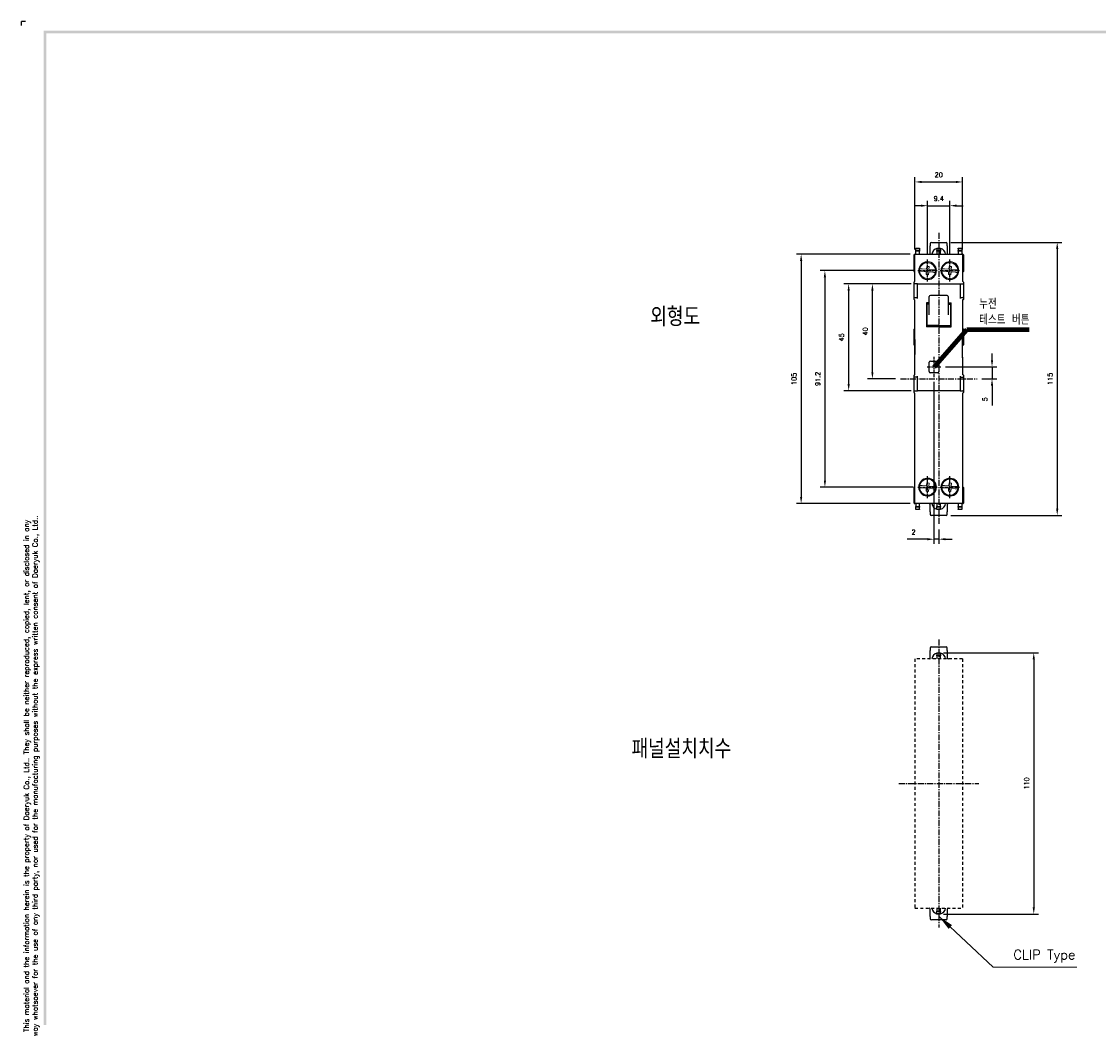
# Model space of a CAD drawing. Extents: x -417 to 993, y -1918 to 617.
# Tile 2 of 4: x 89 to 542, y 198 to 617. Entities that reach past the tile are written whole.
import ezdxf

# ---------------------------------------------------------------- set-up
doc = ezdxf.new("R2010")
doc.units = 0
doc.header["$MEASUREMENT"] = 0
doc.linetypes.add('CENTER', pattern=[2, 1.25, -0.25, 0.25, -0.25])
doc.linetypes.add('HID', pattern=[3.5, 1.25, -1, 1.25])
doc.layers.get('0').update_dxf_attribs({"linetype": 'CONTINUOUS'})
doc.layers.add('AM_5', color=3, linetype='CONTINUOUS', lineweight=15)
for name, color, linetype in [('cen', 1, 'CENTER'), ('di', 3, 'CONTINUOUS'), ('DIM', 3, 'CONTINUOUS'), ('dwg', 7, 'CONTINUOUS'), ('Hid', 5, 'HID')]:
    doc.layers.add(name, color=color, linetype=linetype)
doc.styles.add('KIM', font='ROMANS.shx', dxfattribs={"height": 5, "bigfont": 'GSG1.shx'})
doc.styles.add('ROMANS', font='romans')
doc.styles.get("Standard").update_dxf_attribs({"font": 'romans.shx', "height": 2, "bigfont": 'hgs.shx'})
doc.dimstyles.get("Standard").update_dxf_attribs({"dimscale": 0, "dimtxt": 2, "dimasz": 2, "dimexe": 0.5, "dimexo": 0.5, "dimgap": 1, "dimtad": 1, "dimdsep": 46, "dimtxsty": 'Standard', "dimcen": 0, "dimclrd": 3, "dimclre": 3, "dimclrt": 3, "dimadec": 0, "dimazin": 2, "dimtp": 0.1, "dimtm": 0.1, "dimtfac": 1, "dimtmove": 0, "dimatfit": 3, "dimfxl": 0, "dimtolj": 1, "dimarcsym": 0})
doc.dimstyles.new('STANDARD$0', dxfattribs={"dimtxt": 5, "dimasz": 5, "dimexe": 1, "dimexo": 2, "dimgap": 2, "dimtad": 1, "dimdec": 4, "dimzin": 12, "dimdsep": 46, "dimtxsty": 'KIM', "dimcen": -1, "dimdle": 0.1, "dimadec": 0, "dimazin": 0, "dimtfac": 1, "dimtdec": 4, "dimtmove": 0, "dimatfit": 3, "dimfxl": 0, "dimtolj": 1, "dimtzin": 0, "dimarcsym": 0})
doc.dimstyles.new('STANDARD$7', dxfattribs={"dimtxt": 2.5, "dimasz": 3, "dimexe": 2, "dimexo": 2, "dimgap": 0.7, "dimtad": 1, "dimdsep": 46, "dimtxsty": 'ROMANS', "dimcen": 0, "dimclrd": 256, "dimclre": 256, "dimclrt": 254, "dimadec": 0, "dimazin": 0, "dimtfac": 1, "dimtofl": 0, "dimtmove": 1, "dimatfit": 3, "dimfxl": 0, "dimtolj": 1, "dimarcsym": 0})

# ---------------------------------------------------------------- blocks, each defined once
blk = doc.blocks.new('fdfsadfas')
at = {"color": 7, "linetype": 'Continuous', "lineweight": 15}
for p, q in [((234, 336.04), (235.79, 335.88)), ((235.88, 336.88), (234.09, 337.04)), ((235.79, 335.88), (235.68, 334.64)), ((235.99, 338.13), (235.88, 336.88)), ((236.99, 338.04), (235.99, 338.13)), ((236.68, 334.55), (236.79, 335.8)), ((236.79, 335.8), (238.58, 335.64)), ((236.88, 336.79), (236.99, 338.04)), ((238.67, 336.64), (236.88, 336.79)), ((235.68, 334.64), (236.68, 334.55))]:
    blk.add_line(p, q, dxfattribs=at)
for start, end in [(166.3852, 183.5525), (183.5525, 346.3852), (3.5525, 166.3852), (346.3852, 3.5525)]:
    blk.add_arc((236.33, 336.34), 3.35, start, end, dxfattribs=at)
for points, knots in [([(232.99, 336.13), (233, 336.13), (233.02, 336.13), (233.19, 336.11), (233.45, 336.09), (233.73, 336.07), (233.92, 336.05), (234, 336.04)], [0, 0, 0, 0, 0.210927, 0.421827, 0.633563, 0.84758, 1, 1, 1, 1]), ([(234.09, 337.04), (233.97, 337.05), (233.74, 337.07), (233.44, 337.1), (233.21, 337.12), (233.09, 337.13), (233.08, 337.13), (233.08, 337.13)], [0, 0, 0, 0, 0.219553, 0.439238, 0.655713, 0.868958, 1, 1, 1, 1]), ([(238.58, 335.64), (238.69, 335.63), (238.92, 335.61), (239.23, 335.58), (239.46, 335.56), (239.57, 335.55), (239.59, 335.55), (239.59, 335.55)], [0, 0, 0, 0, 0.219553, 0.439238, 0.655713, 0.868958, 1, 1, 1, 1]), ([(239.68, 336.55), (239.67, 336.55), (239.64, 336.55), (239.47, 336.56), (239.22, 336.59), (238.94, 336.61), (238.74, 336.63), (238.67, 336.64)], [0, 0, 0, 0, 0.2109274, 0.4218266, 0.6335624, 0.8475799, 1, 1, 1, 1])]:
    blk.add_open_spline(points, degree=3, knots=knots, dxfattribs=at)
blk = doc.blocks.new('*D1120')
at = {"layer": 'DIM'}
for p, q in [((467.31, 539.5), (464.51, 539.5)), ((470.11, 518.81), (470.11, 541.5)), ((470.11, 539.5), (479.51, 539.5)), ((479.51, 518.81), (479.51, 541.5)), ((482.31, 539.5), (485.11, 539.5))]:
    blk.add_line(p, q, dxfattribs=at)
for points in [[(467.31, 539.97), (467.31, 539.03), (470.11, 539.5)], [(482.31, 539.97), (482.31, 539.03), (479.51, 539.5)]]:
    blk.add_solid(points, dxfattribs=at)
at = {"layer": 'DIM', "insert": (474.81, 542.5), "char_height": 2, "attachment_point": 5}
blk.add_mtext('\\A1;9.4', dxfattribs=at)
blk = doc.blocks.new('*D1121')
at = {"layer": 'DIM'}
for p, q in [((464.81, 521.07), (464.81, 551.5)), ((467.61, 549.5), (482.01, 549.5)), ((484.81, 521.07), (484.81, 551.5))]:
    blk.add_line(p, q, dxfattribs=at)
for points in [[(467.61, 549.97), (467.61, 549.03), (464.81, 549.5)], [(482.01, 549.97), (482.01, 549.03), (484.81, 549.5)]]:
    blk.add_solid(points, dxfattribs=at)
at = {"layer": 'DIM', "insert": (474.81, 552.5), "char_height": 2, "attachment_point": 5}
blk.add_mtext('\\A1;20', dxfattribs=at)
blk = doc.blocks.new('*D1122')
at = {"layer": 'DIM'}
for p, q in [((462.66, 506.57), (434.89, 506.57)), ((436.89, 503.77), (436.89, 464.37)), ((463.24, 461.57), (434.89, 461.57))]:
    blk.add_line(p, q, dxfattribs=at)
for points in [[(436.43, 503.77), (437.36, 503.77), (436.89, 506.57)], [(436.43, 464.37), (437.36, 464.37), (436.89, 461.57)]]:
    blk.add_solid(points, dxfattribs=at)
at = {"layer": 'DIM', "insert": (433.89, 484.07), "char_height": 2, "attachment_point": 5, "rotation": 90}
blk.add_mtext('\\A1;45', dxfattribs=at)
blk = doc.blocks.new('*D1123')
at = {"layer": 'DIM'}
for p, q in [((463.24, 506.57), (444.89, 506.57)), ((446.89, 469.37), (446.89, 503.77)), ((456.67, 466.57), (444.89, 466.57))]:
    blk.add_line(p, q, dxfattribs=at)
for points in [[(446.43, 503.77), (447.36, 503.77), (446.89, 506.57)], [(446.43, 469.37), (447.36, 469.37), (446.89, 466.57)]]:
    blk.add_solid(points, dxfattribs=at)
at = {"layer": 'DIM', "insert": (443.89, 486.57), "char_height": 2, "attachment_point": 5, "rotation": 90}
blk.add_mtext('\\A1;40', dxfattribs=at)
blk = doc.blocks.new('*D1124')
at = {"layer": 'DIM'}
for p, q in [((464.05, 512.17), (424.89, 512.17)), ((426.89, 509.37), (426.89, 423.77)), ((464.05, 420.97), (424.89, 420.97))]:
    blk.add_line(p, q, dxfattribs=at)
for points in [[(426.43, 509.37), (427.36, 509.37), (426.89, 512.17)], [(426.43, 423.77), (427.36, 423.77), (426.89, 420.97)]]:
    blk.add_solid(points, dxfattribs=at)
at = {"layer": 'DIM', "insert": (423.89, 466.57), "char_height": 2, "attachment_point": 5, "rotation": 90}
blk.add_mtext('\\A1;91.2', dxfattribs=at)
blk = doc.blocks.new('*D1125')
at = {"layer": 'DIM'}
for p, q in [((462.81, 519.07), (414.89, 519.07)), ((416.89, 516.27), (416.89, 416.87)), ((462.81, 414.07), (414.89, 414.07))]:
    blk.add_line(p, q, dxfattribs=at)
for points in [[(416.43, 516.27), (417.36, 516.27), (416.89, 519.07)], [(416.43, 416.87), (417.36, 416.87), (416.89, 414.07)]]:
    blk.add_solid(points, dxfattribs=at)
at = {"layer": 'DIM', "insert": (413.89, 466.57), "char_height": 2, "attachment_point": 5, "rotation": 90}
blk.add_mtext('\\A1;105', dxfattribs=at)
blk = doc.blocks.new('*D1111')
at = {"layer": 'DIM'}
for p, q in [((476.81, 351.21), (516.8, 351.21)), ((514.8, 348.41), (514.8, 244.01)), ((476.81, 241.21), (516.8, 241.21))]:
    blk.add_line(p, q, dxfattribs=at)
for points in [[(514.33, 348.41), (515.27, 348.41), (514.8, 351.21)], [(514.33, 244.01), (515.27, 244.01), (514.8, 241.21)]]:
    blk.add_solid(points, dxfattribs=at)
at = {"layer": 'DIM', "insert": (511.8, 296.21), "char_height": 2, "attachment_point": 5, "rotation": 90}
blk.add_mtext('\\A1;110', dxfattribs=at)
blk = doc.blocks.new('*D1130')
at = {"layer": 'DIM'}
for p, q in [((497.23, 474.42), (497.23, 477.22)), ((477.65, 471.62), (499.23, 471.62)), ((497.23, 471.62), (497.23, 466.57)), ((492.95, 466.57), (499.23, 466.57)), ((497.23, 463.77), (497.23, 455.3))]:
    blk.add_line(p, q, dxfattribs=at)
for points in [[(496.76, 474.42), (497.69, 474.42), (497.23, 471.62)], [(496.76, 463.77), (497.69, 463.77), (497.23, 466.57)]]:
    blk.add_solid(points, dxfattribs=at)
at = {"layer": 'DIM', "insert": (494.23, 457.97), "char_height": 2, "attachment_point": 5, "rotation": 90}
blk.add_mtext('\\A1;5', dxfattribs=at)
blk = doc.blocks.new('*D1131')
at = {"layer": 'DIM'}
for p, q in [((472.81, 465.33), (472.81, 397.05)), ((470.01, 399.05), (461.54, 399.05)), ((474.81, 399.05), (472.81, 399.05)), ((474.81, 403.12), (474.81, 397.05)), ((477.61, 399.05), (480.41, 399.05))]:
    blk.add_line(p, q, dxfattribs=at)
for points in [[(470.01, 399.52), (470.01, 398.59), (472.81, 399.05)], [(477.61, 399.52), (477.61, 398.59), (474.81, 399.05)]]:
    blk.add_solid(points, dxfattribs=at)
at = {"layer": 'DIM', "insert": (464.21, 402.05), "char_height": 2, "attachment_point": 5}
blk.add_mtext('\\A1;2', dxfattribs=at)
blk = doc.blocks.new('*D1132')
at = {"layer": 'DIM'}
for p, q in [((479.91, 524.07), (526.67, 524.07)), ((524.67, 521.27), (524.67, 411.87)), ((479.93, 409.07), (526.67, 409.07))]:
    blk.add_line(p, q, dxfattribs=at)
for points in [[(524.2, 521.27), (525.13, 521.27), (524.67, 524.07)], [(524.2, 411.87), (525.13, 411.87), (524.67, 409.07)]]:
    blk.add_solid(points, dxfattribs=at)
at = {"layer": 'DIM', "insert": (521.67, 466.57), "char_height": 2, "attachment_point": 5, "rotation": 90}
blk.add_mtext('\\A1;115', dxfattribs=at)

msp = doc.modelspace()

# ---------------------------------------------------------------- linework, layer by layer
for p, q in [((465.161, 521.566), (466.661, 521.566)), ((465.161, 521.366), (465.161, 521.566)), ((466.661, 521.366), (465.161, 521.366)), ((465.161, 520.566), (465.161, 521.366)), ((466.661, 521.566), (466.661, 521.366)), ((466.661, 521.366), (466.661, 520.566)), ((471.211, 523.566), (471.211, 522.566)), ((471.211, 519.566), (471.211, 522.566)), ((471.711, 524.066), (477.911, 524.066)), ((474.061, 521.566), (475.561, 521.566)), ((474.061, 521.366), (474.061, 521.566)), ((475.561, 521.366), (474.061, 521.366)), ((474.061, 521.366), (474.061, 520.566)), ((475.561, 521.566), (475.561, 521.366)), ((475.561, 521.366), (475.561, 520.566)), ((478.411, 522.566), (478.411, 523.566)), ((478.411, 522.566), (478.411, 519.566)), ((482.961, 521.566), (484.461, 521.566)), ((482.961, 521.366), (482.961, 521.566)), ((484.461, 521.366), (482.961, 521.366)), ((482.961, 521.366), (482.961, 520.566)), ((484.461, 521.566), (484.461, 521.366)), ((484.461, 521.366), (484.461, 520.566)), ((464.461, 515.766), (464.461, 518.866)), ((464.661, 519.066), (464.811, 519.066)), ((464.811, 519.066), (469.811, 519.066)), ((464.811, 517.566), (464.811, 519.066)), ((464.811, 507.566), (464.811, 517.566)), ((465.161, 520.566), (466.661, 520.566)), ((465.161, 520.366), (465.161, 520.566)), ((466.661, 520.366), (465.161, 520.366)), ((465.161, 519.066), (465.161, 520.366)), ((466.661, 520.566), (466.661, 520.366)), ((466.661, 519.066), (466.661, 520.366)), ((469.811, 519.066), (479.811, 519.066)), ((474.061, 520.566), (475.561, 520.566)), ((474.061, 520.366), (474.061, 520.566)), ((475.561, 520.366), (474.061, 520.366)), ((474.061, 520.366), (474.061, 519.066)), ((475.561, 520.566), (475.561, 520.366)), ((475.561, 519.066), (475.561, 520.366)), ((479.811, 519.066), (484.811, 519.066)), ((482.961, 520.566), (484.461, 520.566)), ((482.961, 520.366), (482.961, 520.566)), ((484.461, 520.366), (482.961, 520.366)), ((482.961, 520.366), (482.961, 519.066)), ((484.461, 520.566), (484.461, 520.366)), ((484.461, 520.366), (484.461, 519.066)), ((484.811, 519.066), (484.811, 517.566)), ((484.961, 519.066), (484.811, 519.066)), ((484.811, 517.566), (484.811, 507.566)), ((485.161, 518.866), (485.161, 515.766)), ((464.461, 511.766), (464.461, 515.766)), ((470.111, 515.866), (469.811, 515.866)), ((479.811, 515.866), (479.511, 515.866)), ((485.161, 515.766), (485.161, 511.766)), ((464.661, 511.566), (464.811, 511.566)), ((469.811, 508.466), (470.111, 508.466)), ((479.511, 508.466), (479.811, 508.466)), ((484.961, 511.566), (484.811, 511.566)), ((464.461, 507.066), (464.461, 507.366)), ((464.461, 506.766), (464.461, 507.066)), ((464.461, 506.066), (464.461, 506.766)), ((464.461, 504.066), (464.461, 506.066)), ((464.461, 500.666), (464.461, 504.066)), ((464.661, 507.566), (464.811, 507.566)), ((465.811, 506.566), (464.661, 506.566)), ((465.811, 506.566), (469.811, 506.566)), ((465.811, 505.066), (465.811, 506.566)), ((465.811, 500.366), (465.811, 505.066)), ((469.811, 506.566), (479.811, 506.566)), ((479.811, 506.566), (483.811, 506.566)), ((483.811, 506.566), (483.811, 505.066)), ((483.811, 506.566), (484.961, 506.566)), ((483.811, 505.066), (483.811, 500.366)), ((484.961, 507.566), (484.811, 507.566)), ((485.161, 507.366), (485.161, 507.066)), ((485.161, 507.066), (485.161, 506.766)), ((485.161, 506.766), (485.161, 506.066)), ((485.161, 506.066), (485.161, 504.066)), ((485.161, 504.066), (485.161, 500.666)), ((464.461, 500.366), (464.461, 500.666)), ((464.461, 500.066), (464.461, 500.366)), ((464.661, 500.866), (465.811, 500.866)), ((464.661, 499.866), (464.811, 499.866)), ((464.811, 483.216), (464.811, 499.866)), ((470.811, 498.584), (469.611, 498.584)), ((469.611, 498.584), (469.611, 488.548)), ((470.811, 497.429), (470.811, 501.207)), ((478.811, 501.207), (478.811, 497.429)), ((478.811, 498.584), (480.011, 498.584)), ((480.011, 488.548), (480.011, 498.584)), ((483.811, 500.866), (484.961, 500.866)), ((484.961, 499.866), (484.811, 499.866)), ((484.811, 499.866), (484.811, 484.266)), ((485.161, 500.666), (485.161, 500.366)), ((485.161, 500.366), (485.161, 500.066)), ((470.811, 498.038), (469.611, 498.038)), ((469.811, 498.038), (469.811, 489.079)), ((470.811, 493.571), (470.811, 497.429)), ((478.811, 498.038), (480.011, 498.038)), ((478.811, 497.429), (478.811, 493.571)), ((479.811, 498.038), (479.811, 489.079)), ((464.461, 480.866), (464.461, 487.466)), ((474.811, 489.094), (469.611, 489.094)), ((474.811, 488.548), (469.611, 488.548)), ((474.811, 488.548), (474.811, 489.094)), ((474.811, 489.094), (480.011, 489.094)), ((474.811, 489.094), (474.811, 488.548)), ((474.811, 488.548), (480.011, 488.548)), ((485.161, 487.466), (485.161, 480.866)), ((464.811, 476.816), (464.811, 483.216)), ((464.826, 476.866), (464.826, 483.166)), ((484.811, 484.616), (484.826, 484.616)), ((484.826, 484.116), (484.826, 484.616)), ((484.826, 475.916), (484.826, 484.116)), ((464.811, 468.266), (464.811, 476.816)), ((484.826, 475.416), (484.826, 475.916)), ((470.811, 469.666), (470.811, 473.566)), ((471.311, 474.066), (474.311, 474.066)), ((474.811, 473.566), (474.811, 469.666)), ((484.811, 475.766), (484.811, 468.266)), ((484.811, 475.416), (484.826, 475.416)), ((464.461, 467.766), (464.461, 468.066)), ((464.461, 467.466), (464.461, 467.766)), ((464.461, 464.066), (464.461, 467.466)), ((464.661, 468.266), (464.811, 468.266)), ((465.811, 467.266), (464.661, 467.266)), ((465.811, 463.066), (465.811, 467.766)), ((474.311, 469.166), (471.311, 469.166)), ((483.811, 467.766), (483.811, 463.066)), ((483.811, 467.266), (484.961, 467.266)), ((484.961, 468.266), (484.811, 468.266)), ((485.161, 468.066), (485.161, 467.766)), ((485.161, 467.766), (485.161, 467.466)), ((485.161, 467.466), (485.161, 464.066)), ((464.461, 462.066), (464.461, 464.066)), ((465.811, 461.566), (465.811, 463.066)), ((483.811, 463.066), (483.811, 461.566)), ((485.161, 464.066), (485.161, 462.066)), ((464.461, 461.366), (464.461, 462.066)), ((464.461, 461.066), (464.461, 461.366)), ((464.461, 460.766), (464.461, 461.066)), ((464.661, 461.566), (465.811, 461.566)), ((464.661, 460.566), (464.811, 460.566)), ((464.811, 415.566), (464.811, 460.566)), ((469.811, 461.566), (465.811, 461.566)), ((479.811, 461.566), (469.811, 461.566)), ((483.811, 461.566), (479.811, 461.566)), ((483.811, 461.566), (484.961, 461.566)), ((484.961, 460.566), (484.811, 460.566)), ((484.811, 460.566), (484.811, 415.566)), ((485.161, 462.066), (485.161, 461.366)), ((485.161, 461.366), (485.161, 461.066)), ((485.161, 461.066), (485.161, 460.766)), ((470.111, 424.666), (469.811, 424.666)), ((479.811, 424.666), (479.511, 424.666)), ((464.461, 416.866), (464.461, 420.866)), ((464.661, 421.066), (464.811, 421.066)), ((469.811, 417.266), (470.111, 417.266)), ((479.511, 417.266), (479.811, 417.266)), ((484.961, 421.066), (484.811, 421.066)), ((485.161, 420.866), (485.161, 416.866)), ((464.461, 414.266), (464.461, 416.866)), ((464.661, 414.066), (464.811, 414.066)), ((464.811, 414.066), (464.811, 415.566)), ((469.811, 414.066), (464.811, 414.066)), ((465.161, 414.066), (465.161, 412.766)), ((465.161, 412.766), (466.661, 412.766)), ((465.161, 412.566), (465.161, 412.766)), ((466.661, 412.566), (465.161, 412.566)), ((465.161, 411.766), (465.161, 412.566)), ((466.661, 412.766), (466.661, 414.066)), ((466.661, 412.766), (466.661, 412.566)), ((466.661, 411.766), (466.661, 412.566)), ((479.811, 414.066), (469.811, 414.066)), ((471.211, 410.566), (471.211, 413.566)), ((474.061, 414.066), (474.061, 412.766)), ((474.061, 412.766), (475.561, 412.766)), ((474.061, 412.566), (474.061, 412.766)), ((475.561, 412.566), (474.061, 412.566)), ((474.061, 411.766), (474.061, 412.566)), ((475.561, 412.766), (475.561, 414.066)), ((475.561, 412.766), (475.561, 412.566)), ((475.561, 411.766), (475.561, 412.566)), ((478.411, 413.566), (478.411, 410.566)), ((484.811, 414.066), (479.811, 414.066)), ((482.961, 414.066), (482.961, 412.766)), ((482.961, 412.766), (484.461, 412.766)), ((482.961, 412.566), (482.961, 412.766)), ((484.461, 412.566), (482.961, 412.566)), ((482.961, 412.566), (482.961, 411.766)), ((484.461, 414.066), (484.461, 412.766)), ((484.461, 412.766), (484.461, 412.566)), ((484.461, 412.566), (484.461, 411.766)), ((484.811, 415.566), (484.811, 414.066)), ((484.961, 414.066), (484.811, 414.066)), ((485.161, 416.866), (485.161, 414.266)), ((465.161, 411.766), (466.661, 411.766)), ((465.161, 411.566), (465.161, 411.766)), ((466.661, 411.566), (465.161, 411.566)), ((466.661, 411.766), (466.661, 411.566)), ((471.211, 410.566), (471.211, 409.566)), ((477.911, 409.066), (471.711, 409.066)), ((474.061, 411.766), (475.561, 411.766)), ((474.061, 411.566), (474.061, 411.766)), ((475.561, 411.566), (474.061, 411.566)), ((475.561, 411.766), (475.561, 411.566)), ((478.411, 409.566), (478.411, 410.566)), ((482.961, 411.766), (484.461, 411.766)), ((482.961, 411.566), (482.961, 411.766)), ((484.461, 411.566), (482.961, 411.566)), ((484.461, 411.766), (484.461, 411.566)), ((471.711, 353.706), (477.911, 353.706)), ((471.211, 353.206), (471.211, 352.206)), ((471.211, 349.206), (471.211, 352.206)), ((474.061, 351.206), (475.561, 351.206)), ((474.061, 351.006), (474.061, 351.206)), ((475.561, 351.006), (474.061, 351.006)), ((474.061, 351.006), (474.061, 350.206)), ((474.061, 350.206), (475.561, 350.206)), ((474.061, 350.006), (474.061, 350.206)), ((475.561, 350.006), (474.061, 350.006)), ((474.061, 350.006), (474.061, 348.706)), ((475.561, 351.206), (475.561, 351.006)), ((475.561, 351.006), (475.561, 350.206)), ((475.561, 350.206), (475.561, 350.006)), ((475.561, 348.706), (475.561, 350.006)), ((478.411, 352.206), (478.411, 353.206)), ((478.411, 352.206), (478.411, 349.206)), ((471.211, 240.206), (471.211, 243.206)), ((474.061, 243.706), (474.061, 242.406)), ((474.061, 242.406), (475.561, 242.406)), ((474.061, 242.206), (474.061, 242.406)), ((475.561, 242.206), (474.061, 242.206)), ((474.061, 241.406), (474.061, 242.206)), ((474.061, 241.406), (475.561, 241.406)), ((474.061, 241.206), (474.061, 241.406)), ((475.561, 241.206), (474.061, 241.206)), ((475.561, 242.406), (475.561, 243.706)), ((475.561, 242.406), (475.561, 242.206)), ((475.561, 241.406), (475.561, 242.206)), ((475.561, 241.406), (475.561, 241.206)), ((478.411, 243.206), (478.411, 240.206)), ((471.211, 240.206), (471.211, 239.206)), ((477.911, 238.706), (471.711, 238.706)), ((478.411, 239.206), (478.411, 240.206))]:
    msp.add_line(p, q)
for centre, radius, start, end in [((471.711, 523.566), 0.5, 90, 180), ((474.811, 518.666), 2.9, 104.98823, 172.07186), ((474.811, 518.666), 2.9, 7.92814, 75.01177), ((477.911, 523.566), 0.5, 0, 90), ((464.661, 518.866), 0.2, 90, 180), ((470.711, 519.566), 0.5, 270, 0), ((478.911, 519.566), 0.5, 180, 270), ((484.961, 518.866), 0.2, 0, 90), ((470.111, 512.166), 3.7, 94.65071, 265.34929), ((470.111, 512.166), 3.7, 270, 90), ((479.511, 512.166), 3.7, 90, 270), ((479.511, 512.166), 3.7, 274.65071, 85.34929), ((464.661, 511.766), 0.2, 180, 270), ((484.961, 511.766), 0.2, 270, 0), ((464.661, 507.366), 0.2, 90, 180), ((464.661, 506.766), 0.2, 180, 270), ((484.961, 507.366), 0.2, 0, 90), ((484.961, 506.766), 0.2, 270, 0), ((464.661, 500.666), 0.2, 90, 180), ((464.661, 500.066), 0.2, 180, 270), ((471.311, 501.207), 0.5, 90, 180), ((478.311, 501.207), 0.5, 0, 90), ((484.961, 500.666), 0.2, 0, 90), ((484.961, 500.066), 0.2, 270, 0), ((464.661, 487.466), 0.2, 90, 180), ((484.961, 487.466), 0.2, 0, 90), ((464.661, 480.866), 0.2, 180, 270), ((484.961, 480.866), 0.2, 270, 0), ((471.311, 473.566), 0.5, 90, 180), ((474.311, 473.566), 0.5, 0, 90), ((464.661, 468.066), 0.2, 90, 180), ((464.661, 467.466), 0.2, 180, 270), ((471.311, 469.666), 0.5, 180, 270), ((474.311, 469.666), 0.5, 270, 0), ((484.961, 468.066), 0.2, 0, 90), ((484.961, 467.466), 0.2, 270, 0), ((464.661, 461.366), 0.2, 90, 180), ((464.661, 460.766), 0.2, 180, 270), ((484.961, 461.366), 0.2, 0, 90), ((484.961, 460.766), 0.2, 270, 0), ((470.111, 420.966), 3.7, 94.65071, 265.34929), ((470.111, 420.966), 3.7, 270, 90), ((479.511, 420.966), 3.7, 90, 270), ((479.511, 420.966), 3.7, 274.65071, 85.34929), ((464.661, 420.866), 0.2, 90, 180), ((484.961, 420.866), 0.2, 0, 90), ((464.661, 414.266), 0.2, 180, 270), ((470.711, 413.566), 0.5, 0, 90), ((474.811, 414.466), 2.9, 187.92814, 255.01177), ((474.811, 414.466), 2.9, 284.98823, 352.07186), ((478.911, 413.566), 0.5, 90, 180), ((484.961, 414.266), 0.2, 270, 0), ((471.711, 409.566), 0.5, 180, 270), ((477.911, 409.566), 0.5, 270, 0), ((471.711, 353.206), 0.5, 90, 180), ((477.911, 353.206), 0.5, 0, 90), ((470.711, 349.206), 0.5, 270, 0), ((474.811, 348.306), 2.9, 104.98823, 172.07186), ((474.811, 348.306), 2.9, 7.92814, 75.01177), ((478.911, 349.206), 0.5, 180, 270), ((470.711, 243.206), 0.5, 0, 90), ((474.811, 244.106), 2.9, 187.92814, 255.01177), ((474.811, 244.106), 2.9, 284.98823, 352.07186), ((478.911, 243.206), 0.5, 90, 180), ((471.711, 239.206), 0.5, 180, 270), ((477.911, 239.206), 0.5, 270, 0)]:
    msp.add_arc(centre, radius, start, end)
for points in [[(464.661, 511.566), (464.811, 511.566)], [(484.811, 511.566), (484.961, 511.566)], [(478.311, 501.707), (471.311, 501.707)], [(464.811, 487.666), (464.661, 487.666)], [(484.961, 487.666), (484.811, 487.666)], [(464.661, 480.666), (464.811, 480.666)], [(484.826, 480.666), (484.961, 480.666)], [(464.811, 421.066), (464.661, 421.066)], [(484.961, 421.066), (484.811, 421.066)]]:
    msp.add_open_spline(points, degree=1)
at = {"layer": 'cen', "ltscale": 2}
for p, q in [((474.811, 528.015), (474.811, 405.118)), ((458.671, 466.566), (490.95, 466.566)), ((474.811, 356.856), (474.811, 235.555)), ((457.987, 296.206), (491.634, 296.206))]:
    msp.add_line(p, q, dxfattribs=at)
at = {"layer": 'cen'}
for p, q in [((470.111, 507.524), (470.111, 516.809)), ((479.511, 507.524), (479.511, 516.809)), ((466.048, 512.166), (474.173, 512.166)), ((475.448, 512.166), (483.573, 512.166)), ((472.811, 467.335), (472.811, 475.898)), ((469.975, 471.616), (475.646, 471.616)), ((470.111, 416.324), (470.111, 425.609)), ((479.511, 416.324), (479.511, 425.609)), ((466.048, 420.966), (474.173, 420.966)), ((475.448, 420.966), (483.573, 420.966))]:
    msp.add_line(p, q, dxfattribs=at)
at = {"layer": 'di'}
for p in [(90.43, 617.062), (88.792, 615.424)]:
    msp.add_line(p, (88.792, 617.062), dxfattribs=at)
at = {"layer": 'dwg'}
for points in [[(98.074, 613.24), (99.166, 612.148), (989.146, 613.24), (988.054, 612.148)], [(98.074, -13.568), (99.166, -13.022), (98.074, 613.24), (99.166, 612.148)]]:
    msp.add_trace(points, dxfattribs=at)
at = {"layer": 'Hid'}
for p, q in [((464.811, 348.706), (464.811, 243.706)), ((484.811, 348.706), (464.811, 348.706)), ((484.811, 348.706), (484.811, 243.706)), ((464.811, 243.706), (484.811, 243.706))]:
    msp.add_line(p, q, dxfattribs=at)

# ---------------------------------------------------------------- block references
for p in [(233.777, 175.827), (243.177, 175.827), (233.777, 84.627), (243.177, 84.627)]:
    msp.add_blockref('fdfsadfas', p)

# ---------------------------------------------------------------- texts
at = {"layer": 'AM_5', "insert": (506.223, 220.778), "char_height": 4, "attachment_point": 7}
msp.add_mtext('CLIP Type ', dxfattribs=at)
at = {"layer": 'di', "insert": (491.841, 489.416), "char_height": 4, "attachment_point": 7}
msp.add_mtext('누전 \\P테스트 버튼', dxfattribs=at)
at = {"layer": 'di', "char_height": 8, "attachment_point": 1}
for s, insert, width in [('{\\Fromans,hgs|c129;외형도}', (353.41, 496.752), 74.93994), ('{\\Fromans,hgs|c129;패널설치치수}', (345.511, 314.765), 135.45529)]:
    msp.add_mtext(s, dxfattribs=dict(at, insert=insert, width=width))
at = {"layer": 'di', "insert": (93.014, 298.558), "char_height": 2.184, "width": 238.89246, "attachment_point": 5, "rotation": 90}
msp.add_mtext('\\A1;This material and the information herein is the property of Daeryuk Co., Ltd.. They shall be neither reproduced, copied, lent, or disclosed in any\\Pway whatsoever for the use of any third party, nor used for the manufacturing purposes without the express written consent of Daeryuk Co., Ltd..', dxfattribs=at)

# ---------------------------------------------------------------- dimensions: what is measured, and where the dimension line sits
at = {"layer": 'DIM'}
for base, p1, p2, override, picture, middle in [((484.811, 549.5), (464.811, 519.066), (484.811, 519.066), {"dimtxt": 3, "dimasz": 2.8, "dimexe": 2, "dimdec": 2, "dimzin": 8, "dimtxsty": 'Standard', "dimcen": 0, "dimclrd": 256, "dimclre": 256, "dimclrt": 256, "dimadec": 2, "dimazin": 2, "dimtfac": 0.6, "dimtdec": 2, "dimtmove": 0, "dimtzin": 8, "dimlwd": 65535, "dimlwe": 65535, "dimarcsym": 1}, '*D1121', (474.811, 549.5)), ((479.511, 539.5), (470.111, 516.809), (479.511, 516.809), {"dimtxt": 3, "dimasz": 2.8, "dimexe": 2, "dimdec": 2, "dimzin": 8, "dimtxsty": 'Standard', "dimcen": 0, "dimclrd": 256, "dimclre": 256, "dimclrt": 256, "dimadec": 2, "dimazin": 2, "dimtfac": 0.6, "dimtdec": 2, "dimtmove": 0, "dimtzin": 8, "dimlwd": 65535, "dimlwe": 65535, "dimarcsym": 1}, '*D1120', (474.811, 539.5)), ((474.811, 399.053), (472.811, 467.335), (474.811, 405.118), {"dimtxt": 3, "dimasz": 2.8, "dimexe": 2, "dimdec": 2, "dimzin": 8, "dimtxsty": 'Standard', "dimcen": 0, "dimclrd": 256, "dimclre": 256, "dimclrt": 256, "dimadec": 2, "dimazin": 2, "dimtfac": 0.6, "dimtdec": 2, "dimtzin": 8, "dimlwd": 65535, "dimlwe": 65535, "dimarcsym": 1}, '*D1131', (464.211, 399.053))]:
    dim = msp.add_linear_dim(base=base, p1=p1, p2=p2, dimstyle='STANDARD$0', override=override, dxfattribs=at)
    dim.commit()
    dim.dimension.update_dxf_attribs({"geometry": picture, "text_midpoint": middle, "dimtype": 160})
for base, p1, p2, override, picture, middle in [((524.665, 409.067), (477.911, 524.066), (477.933, 409.067), {"dimtxt": 3, "dimasz": 2.8, "dimexe": 2, "dimdec": 2, "dimzin": 8, "dimtxsty": 'Standard', "dimcen": 0, "dimclrd": 256, "dimclre": 256, "dimclrt": 256, "dimadec": 2, "dimazin": 2, "dimtfac": 0.6, "dimtdec": 2, "dimtzin": 8, "dimlwd": 65535, "dimlwe": 65535, "dimarcsym": 1}, '*D1132', (524.665, 466.566)), ((416.893, 414.066), (464.811, 519.066), (464.811, 414.066), {"dimtxt": 3, "dimasz": 2.8, "dimexe": 2, "dimdec": 2, "dimzin": 8, "dimtxsty": 'Standard', "dimcen": 0, "dimclrd": 256, "dimclre": 256, "dimclrt": 256, "dimadec": 2, "dimazin": 2, "dimtfac": 0.6, "dimtdec": 2, "dimtmove": 0, "dimtzin": 8, "dimlwd": 65535, "dimlwe": 65535, "dimarcsym": 1}, '*D1125', (416.893, 466.566)), ((426.893, 420.966), (466.048, 512.166), (466.048, 420.966), {"dimtxt": 3, "dimasz": 2.8, "dimexe": 2, "dimdec": 2, "dimzin": 8, "dimtxsty": 'Standard', "dimcen": 0, "dimclrd": 256, "dimclre": 256, "dimclrt": 256, "dimadec": 2, "dimazin": 2, "dimtfac": 0.6, "dimtdec": 2, "dimtmove": 0, "dimtzin": 8, "dimlwd": 65535, "dimlwe": 65535, "dimarcsym": 1}, '*D1124', (426.893, 466.566)), ((436.893, 461.566), (464.661, 506.566), (465.236, 461.566), {"dimtxt": 3, "dimasz": 2.8, "dimexe": 2, "dimdec": 2, "dimzin": 8, "dimtxsty": 'Standard', "dimcen": 0, "dimclrd": 256, "dimclre": 256, "dimclrt": 256, "dimadec": 2, "dimazin": 2, "dimtfac": 0.6, "dimtdec": 2, "dimtmove": 0, "dimtzin": 8, "dimlwd": 65535, "dimlwe": 65535, "dimarcsym": 1}, '*D1122', (436.893, 484.066)), ((446.893, 506.566), (458.671, 466.566), (465.236, 506.566), {"dimtxt": 3, "dimasz": 2.8, "dimexe": 2, "dimdec": 2, "dimzin": 8, "dimtxsty": 'Standard', "dimcen": 0, "dimclrd": 256, "dimclre": 256, "dimclrt": 256, "dimadec": 2, "dimazin": 2, "dimtfac": 0.6, "dimtdec": 2, "dimtmove": 0, "dimtzin": 8, "dimlwd": 65535, "dimlwe": 65535, "dimarcsym": 1}, '*D1123', (446.893, 486.566)), ((514.8, 241.206), (474.811, 351.206), (474.811, 241.206), {"dimtxt": 3, "dimasz": 2.8, "dimexe": 2, "dimdec": 2, "dimzin": 8, "dimtxsty": 'Standard', "dimcen": 0, "dimclrd": 256, "dimclre": 256, "dimclrt": 256, "dimadec": 2, "dimazin": 2, "dimtfac": 0.6, "dimtdec": 2, "dimtzin": 8, "dimlwd": 65535, "dimlwe": 65535, "dimarcsym": 1}, '*D1111', (514.8, 296.206))]:
    dim = msp.add_linear_dim(base=base, p1=p1, p2=p2, angle=90, dimstyle='STANDARD$0', override=override, dxfattribs=at)
    dim.commit()
    dim.dimension.update_dxf_attribs({"geometry": picture, "text_midpoint": middle, "dimtype": 160})
dim = msp.add_linear_dim(base=(497.226, 471.616), p1=(490.95, 466.566), p2=(475.646, 471.616), angle=90, text='5', dimstyle='STANDARD$0', override={"dimtxt": 3, "dimasz": 2.8, "dimexe": 2, "dimdec": 2, "dimzin": 8, "dimtxsty": 'Standard', "dimcen": 0, "dimclrd": 256, "dimclre": 256, "dimclrt": 256, "dimadec": 2, "dimazin": 2, "dimtfac": 0.6, "dimtdec": 2, "dimtzin": 8, "dimlwd": 65535, "dimlwe": 65535, "dimarcsym": 1}, dxfattribs=at)
dim.commit()
dim.dimension.update_dxf_attribs({"geometry": '*D1130', "text_midpoint": (497.226, 457.966), "dimtype": 160})

# ---------------------------------------------------------------- leaders
at = {"layer": 'AM_5', "annotation_type": 0, "has_hookline": 1, "hookline_direction": 0, "text_width": 26.762}
msp.add_leader([(474.935, 240.189), (497.723, 218.778), (504.223, 218.778)], dimstyle='STANDARD$7', override={"dimtxt": 6.5, "dimasz": 6.5, "dimexe": 0.8, "dimexo": 0, "dimgap": 2, "dimdec": 1, "dimtxsty": 'Standard', "dimclrd": 3, "dimclre": 3, "dimclrt": 256, "dimadec": 2, "dimtp": 0.2, "dimtfac": 0.72, "dimtdec": 1, "dimtofl": 1, "dimtmove": 0, "dimtvp": 0.76, "dimtzin": 0, "dimlwd": 20, "dimlwe": 20}, dxfattribs=at)
at = {"layer": 'di', "annotation_type": 0, "has_hookline": 1, "hookline_direction": 0, "text_width": 20.992}
msp.add_leader([(472.811, 471.616), (486.641, 487.416), (489.841, 487.416)], dimstyle='Standard', override={"dimscale": 1, "dimtxt": 4, "dimasz": 3.2, "dimexe": 2, "dimexo": 2, "dimgap": 2, "dimclrd": 256, "dimclre": 256, "dimclrt": 256, "dimadec": 2, "dimtfac": 0.6, "dimlwd": 65535, "dimlwe": 65535, "dimarcsym": 1}, dxfattribs=at)

doc.saveas('drawing.dxf')
